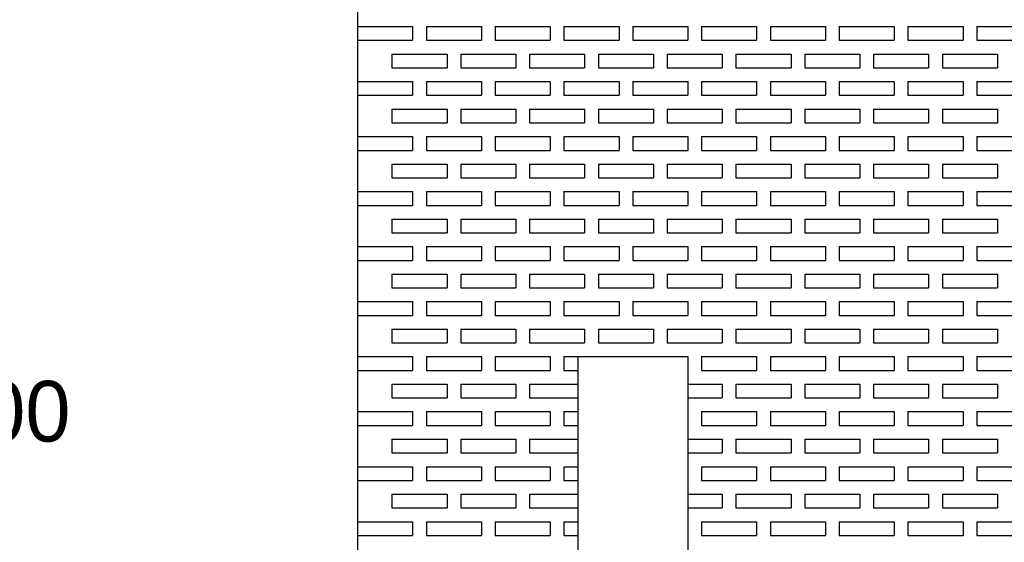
# Model space of a CAD drawing. Extents: x 0 to 108, y 0 to 78.
# Tile 15 of 54: x 38.05 to 47, y 54.5 to 59.25. Entities that reach past the tile are written whole.
import ezdxf

# ---------------------------------------------------------------- set-up
doc = ezdxf.new("R2010")
doc.units = 0
doc.header["$LTSCALE"] = 3.5
doc.header["$MEASUREMENT"] = 0
doc.layers.add('DIMENSIONS-35', color=7, linetype='CONTINUOUS')
doc.layers.add('OBJECT-70', color=3, linetype='CONTINUOUS')
doc.styles.add('BGA-STD-4', font='bgastd', dxfattribs={"height": 0.55118})
doc.dimstyles.get("Standard").update_dxf_attribs({"dimtxt": 0.18, "dimasz": 0.18, "dimexe": 0.18, "dimexo": 0.0625, "dimgap": 0.09, "dimtad": 0, "dimtih": 1, "dimtoh": 1, "dimdec": 4, "dimzin": 0, "dimdsep": 46, "dimtxsty": 'Standard', "dimcen": 0.09, "dimadec": 0, "dimazin": 0, "dimtfac": 1, "dimtdec": 4, "dimtofl": 0, "dimtmove": 0, "dimatfit": 3, "dimfxl": 0, "dimtolj": 1, "dimtzin": 0, "dimarcsym": 0})

# ---------------------------------------------------------------- blocks, each defined once
blk = doc.blocks.new('*D35')
at = {"layer": 'DIMENSIONS-35', "lineweight": -2}
for p, q in [((40.9156, 67.6841), (36.7673, 67.6841)), ((37.3875, 67.0639), (37.3875, 56.2747)), ((37.3875, 44.3043), (37.3875, 55.0935))]:
    blk.add_line(p, q, dxfattribs=at)
at = {"layer": 'DIMENSIONS-35'}
for points in [[(37.2842, 67.0639), (37.4909, 67.0639), (37.3875, 67.6841)], [(37.2842, 44.3043), (37.4909, 44.3043), (37.3875, 43.6841)]]:
    blk.add_solid(points, dxfattribs=at)
at = {"layer": 'DIMENSIONS-35', "color": 2, "insert": (37.3875, 55.6841), "char_height": 0.55118, "attachment_point": 5, "style": 'BGA-STD-4'}
blk.add_mtext('\\A1;24.000', dxfattribs=at)

msp = doc.modelspace()

# ---------------------------------------------------------------- linework, layer by layer
at = {"layer": 'OBJECT-70'}
for p, q in [((41.1225, 67.6841), (41.1225, 43.6841)), ((41.1225, 59.1841), (41.6225, 59.1841)), ((41.1225, 59.1841), (41.1225, 59.0591)), ((41.6225, 59.1841), (41.6225, 59.0591)), ((41.7475, 59.1841), (42.2475, 59.1841)), ((41.7475, 59.1841), (41.7475, 59.0591)), ((42.2475, 59.1841), (42.2475, 59.0591)), ((42.3725, 59.1841), (42.8725, 59.1841)), ((42.3725, 59.1841), (42.3725, 59.0591)), ((42.8725, 59.1841), (42.8725, 59.0591)), ((42.9975, 59.1841), (43.4975, 59.1841)), ((42.9975, 59.1841), (42.9975, 59.0591)), ((43.4975, 59.1841), (43.4975, 59.0591)), ((43.6225, 59.1841), (44.1225, 59.1841)), ((43.6225, 59.1841), (43.6225, 59.0591)), ((44.1225, 59.1841), (44.1225, 59.0591)), ((44.2475, 59.1841), (44.7475, 59.1841)), ((44.2475, 59.1841), (44.2475, 59.0591)), ((44.7475, 59.1841), (44.7475, 59.0591)), ((44.8725, 59.1841), (45.3725, 59.1841)), ((44.8725, 59.1841), (44.8725, 59.0591)), ((45.3725, 59.1841), (45.3725, 59.0591)), ((45.4975, 59.1841), (45.9975, 59.1841)), ((45.4975, 59.1841), (45.4975, 59.0591)), ((45.9975, 59.1841), (45.9975, 59.0591)), ((46.1225, 59.1841), (46.6225, 59.1841)), ((46.1225, 59.1841), (46.1225, 59.0591)), ((46.6225, 59.1841), (46.6225, 59.0591)), ((46.7475, 59.1841), (47.2475, 59.1841)), ((46.7475, 59.1841), (46.7475, 59.0591)), ((41.1225, 59.0591), (41.6225, 59.0591)), ((41.7475, 59.0591), (42.2475, 59.0591)), ((42.3725, 59.0591), (42.8725, 59.0591)), ((42.9975, 59.0591), (43.4975, 59.0591)), ((43.6225, 59.0591), (44.1225, 59.0591)), ((44.2475, 59.0591), (44.7475, 59.0591)), ((44.8725, 59.0591), (45.3725, 59.0591)), ((45.4975, 59.0591), (45.9975, 59.0591)), ((46.1225, 59.0591), (46.6225, 59.0591)), ((46.7475, 59.0591), (47.2475, 59.0591)), ((41.435, 58.9341), (41.935, 58.9341)), ((41.435, 58.9341), (41.435, 58.8091)), ((41.6225, 58.9341), (41.7475, 58.9341)), ((41.935, 58.9341), (41.935, 58.8091)), ((42.06, 58.9341), (42.56, 58.9341)), ((42.06, 58.9341), (42.06, 58.8091)), ((42.2475, 58.9341), (42.3725, 58.9341)), ((42.56, 58.9341), (42.56, 58.8091)), ((42.685, 58.9341), (43.185, 58.9341)), ((42.685, 58.9341), (42.685, 58.8091)), ((42.8725, 58.9341), (42.9975, 58.9341)), ((43.185, 58.9341), (43.185, 58.8091)), ((43.31, 58.9341), (43.81, 58.9341)), ((43.31, 58.9341), (43.31, 58.8091)), ((43.4975, 58.9341), (43.6225, 58.9341)), ((43.81, 58.9341), (43.81, 58.8091)), ((43.935, 58.9341), (44.435, 58.9341)), ((43.935, 58.9341), (43.935, 58.8091)), ((44.1225, 58.9341), (44.2475, 58.9341)), ((44.435, 58.9341), (44.435, 58.8091)), ((44.56, 58.9341), (45.06, 58.9341)), ((44.56, 58.9341), (44.56, 58.8091)), ((44.7475, 58.9341), (44.8725, 58.9341)), ((45.06, 58.9341), (45.06, 58.8091)), ((45.185, 58.9341), (45.685, 58.9341)), ((45.185, 58.9341), (45.185, 58.8091)), ((45.3725, 58.9341), (45.4975, 58.9341)), ((45.685, 58.9341), (45.685, 58.8091)), ((45.81, 58.9341), (46.31, 58.9341)), ((45.81, 58.9341), (45.81, 58.8091)), ((45.9975, 58.9341), (46.1225, 58.9341)), ((46.31, 58.9341), (46.31, 58.8091)), ((46.435, 58.9341), (46.935, 58.9341)), ((46.435, 58.9341), (46.435, 58.8091)), ((46.6225, 58.9341), (46.7475, 58.9341)), ((46.935, 58.9341), (46.935, 58.8091)), ((41.435, 58.8091), (41.935, 58.8091)), ((42.06, 58.8091), (42.56, 58.8091)), ((42.685, 58.8091), (43.185, 58.8091)), ((43.31, 58.8091), (43.81, 58.8091)), ((43.935, 58.8091), (44.435, 58.8091)), ((44.56, 58.8091), (45.06, 58.8091)), ((45.185, 58.8091), (45.685, 58.8091)), ((45.81, 58.8091), (46.31, 58.8091)), ((46.435, 58.8091), (46.935, 58.8091)), ((41.1225, 58.6841), (41.6225, 58.6841)), ((41.1225, 58.6841), (41.1225, 58.5591)), ((41.6225, 58.6841), (41.6225, 58.5591)), ((41.7475, 58.6841), (42.2475, 58.6841)), ((41.7475, 58.6841), (41.7475, 58.5591)), ((42.2475, 58.6841), (42.2475, 58.5591)), ((42.3725, 58.6841), (42.8725, 58.6841)), ((42.3725, 58.6841), (42.3725, 58.5591)), ((42.8725, 58.6841), (42.8725, 58.5591)), ((42.9975, 58.6841), (43.4975, 58.6841)), ((42.9975, 58.6841), (42.9975, 58.5591)), ((43.4975, 58.6841), (43.4975, 58.5591)), ((43.6225, 58.6841), (44.1225, 58.6841)), ((43.6225, 58.6841), (43.6225, 58.5591)), ((44.1225, 58.6841), (44.1225, 58.5591)), ((44.2475, 58.6841), (44.7475, 58.6841)), ((44.2475, 58.6841), (44.2475, 58.5591)), ((44.7475, 58.6841), (44.7475, 58.5591)), ((44.8725, 58.6841), (45.3725, 58.6841)), ((44.8725, 58.6841), (44.8725, 58.5591)), ((45.3725, 58.6841), (45.3725, 58.5591)), ((45.4975, 58.6841), (45.9975, 58.6841)), ((45.4975, 58.6841), (45.4975, 58.5591)), ((45.9975, 58.6841), (45.9975, 58.5591)), ((46.1225, 58.6841), (46.6225, 58.6841)), ((46.1225, 58.6841), (46.1225, 58.5591)), ((46.6225, 58.6841), (46.6225, 58.5591)), ((46.7475, 58.6841), (47.2475, 58.6841)), ((46.7475, 58.6841), (46.7475, 58.5591)), ((41.1225, 58.5591), (41.6225, 58.5591)), ((41.7475, 58.5591), (42.2475, 58.5591)), ((42.3725, 58.5591), (42.8725, 58.5591)), ((42.9975, 58.5591), (43.4975, 58.5591)), ((43.6225, 58.5591), (44.1225, 58.5591)), ((44.2475, 58.5591), (44.7475, 58.5591)), ((44.8725, 58.5591), (45.3725, 58.5591)), ((45.4975, 58.5591), (45.9975, 58.5591)), ((46.1225, 58.5591), (46.6225, 58.5591)), ((46.7475, 58.5591), (47.2475, 58.5591)), ((41.435, 58.4341), (41.935, 58.4341)), ((41.435, 58.4341), (41.435, 58.3091)), ((41.6225, 58.4341), (41.7475, 58.4341)), ((41.935, 58.4341), (41.935, 58.3091)), ((42.06, 58.4341), (42.56, 58.4341)), ((42.06, 58.4341), (42.06, 58.3091)), ((42.2475, 58.4341), (42.3725, 58.4341)), ((42.56, 58.4341), (42.56, 58.3091)), ((42.685, 58.4341), (43.185, 58.4341)), ((42.685, 58.4341), (42.685, 58.3091)), ((42.8725, 58.4341), (42.9975, 58.4341)), ((43.185, 58.4341), (43.185, 58.3091)), ((43.31, 58.4341), (43.81, 58.4341)), ((43.31, 58.4341), (43.31, 58.3091)), ((43.4975, 58.4341), (43.6225, 58.4341)), ((43.81, 58.4341), (43.81, 58.3091)), ((43.935, 58.4341), (44.435, 58.4341)), ((43.935, 58.4341), (43.935, 58.3091)), ((44.1225, 58.4341), (44.2475, 58.4341)), ((44.435, 58.4341), (44.435, 58.3091)), ((44.56, 58.4341), (45.06, 58.4341)), ((44.56, 58.4341), (44.56, 58.3091)), ((44.7475, 58.4341), (44.8725, 58.4341)), ((45.06, 58.4341), (45.06, 58.3091)), ((45.185, 58.4341), (45.685, 58.4341)), ((45.185, 58.4341), (45.185, 58.3091)), ((45.3725, 58.4341), (45.4975, 58.4341)), ((45.685, 58.4341), (45.685, 58.3091)), ((45.81, 58.4341), (46.31, 58.4341)), ((45.81, 58.4341), (45.81, 58.3091)), ((45.9975, 58.4341), (46.1225, 58.4341)), ((46.31, 58.4341), (46.31, 58.3091)), ((46.435, 58.4341), (46.935, 58.4341)), ((46.435, 58.4341), (46.435, 58.3091)), ((46.6225, 58.4341), (46.7475, 58.4341)), ((46.935, 58.4341), (46.935, 58.3091)), ((41.435, 58.3091), (41.935, 58.3091)), ((42.06, 58.3091), (42.56, 58.3091)), ((42.685, 58.3091), (43.185, 58.3091)), ((43.31, 58.3091), (43.81, 58.3091)), ((43.935, 58.3091), (44.435, 58.3091)), ((44.56, 58.3091), (45.06, 58.3091)), ((45.185, 58.3091), (45.685, 58.3091)), ((45.81, 58.3091), (46.31, 58.3091)), ((46.435, 58.3091), (46.935, 58.3091)), ((41.1225, 58.1841), (41.6225, 58.1841)), ((41.1225, 58.1841), (41.1225, 58.0591)), ((41.6225, 58.1841), (41.6225, 58.0591)), ((41.7475, 58.1841), (42.2475, 58.1841)), ((41.7475, 58.1841), (41.7475, 58.0591)), ((42.2475, 58.1841), (42.2475, 58.0591)), ((42.3725, 58.1841), (42.8725, 58.1841)), ((42.3725, 58.1841), (42.3725, 58.0591)), ((42.8725, 58.1841), (42.8725, 58.0591)), ((42.9975, 58.1841), (43.4975, 58.1841)), ((42.9975, 58.1841), (42.9975, 58.0591)), ((43.4975, 58.1841), (43.4975, 58.0591)), ((43.6225, 58.1841), (44.1225, 58.1841)), ((43.6225, 58.1841), (43.6225, 58.0591)), ((44.1225, 58.1841), (44.1225, 58.0591)), ((44.2475, 58.1841), (44.7475, 58.1841)), ((44.2475, 58.1841), (44.2475, 58.0591)), ((44.7475, 58.1841), (44.7475, 58.0591)), ((44.8725, 58.1841), (45.3725, 58.1841)), ((44.8725, 58.1841), (44.8725, 58.0591)), ((45.3725, 58.1841), (45.3725, 58.0591)), ((45.4975, 58.1841), (45.9975, 58.1841)), ((45.4975, 58.1841), (45.4975, 58.0591)), ((45.9975, 58.1841), (45.9975, 58.0591)), ((46.1225, 58.1841), (46.6225, 58.1841)), ((46.1225, 58.1841), (46.1225, 58.0591)), ((46.6225, 58.1841), (46.6225, 58.0591)), ((46.7475, 58.1841), (47.2475, 58.1841)), ((46.7475, 58.1841), (46.7475, 58.0591)), ((41.1225, 58.0591), (41.6225, 58.0591)), ((41.7475, 58.0591), (42.2475, 58.0591)), ((42.3725, 58.0591), (42.8725, 58.0591)), ((42.9975, 58.0591), (43.4975, 58.0591)), ((43.6225, 58.0591), (44.1225, 58.0591)), ((44.2475, 58.0591), (44.7475, 58.0591)), ((44.8725, 58.0591), (45.3725, 58.0591)), ((45.4975, 58.0591), (45.9975, 58.0591)), ((46.1225, 58.0591), (46.6225, 58.0591)), ((46.7475, 58.0591), (47.2475, 58.0591)), ((41.435, 57.9341), (41.935, 57.9341)), ((41.435, 57.9341), (41.435, 57.8091)), ((41.6225, 57.9341), (41.7475, 57.9341)), ((41.935, 57.9341), (41.935, 57.8091)), ((42.06, 57.9341), (42.56, 57.9341)), ((42.06, 57.9341), (42.06, 57.8091)), ((42.2475, 57.9341), (42.3725, 57.9341)), ((42.56, 57.9341), (42.56, 57.8091)), ((42.685, 57.9341), (43.185, 57.9341)), ((42.685, 57.9341), (42.685, 57.8091)), ((42.8725, 57.9341), (42.9975, 57.9341)), ((43.185, 57.9341), (43.185, 57.8091)), ((43.31, 57.9341), (43.81, 57.9341)), ((43.31, 57.9341), (43.31, 57.8091)), ((43.4975, 57.9341), (43.6225, 57.9341)), ((43.81, 57.9341), (43.81, 57.8091)), ((43.935, 57.9341), (44.435, 57.9341)), ((43.935, 57.9341), (43.935, 57.8091)), ((44.1225, 57.9341), (44.2475, 57.9341)), ((44.435, 57.9341), (44.435, 57.8091)), ((44.56, 57.9341), (45.06, 57.9341)), ((44.56, 57.9341), (44.56, 57.8091)), ((44.7475, 57.9341), (44.8725, 57.9341)), ((45.06, 57.9341), (45.06, 57.8091)), ((45.185, 57.9341), (45.685, 57.9341)), ((45.185, 57.9341), (45.185, 57.8091)), ((45.3725, 57.9341), (45.4975, 57.9341)), ((45.685, 57.9341), (45.685, 57.8091)), ((45.81, 57.9341), (46.31, 57.9341)), ((45.81, 57.9341), (45.81, 57.8091)), ((45.9975, 57.9341), (46.1225, 57.9341)), ((46.31, 57.9341), (46.31, 57.8091)), ((46.435, 57.9341), (46.935, 57.9341)), ((46.435, 57.9341), (46.435, 57.8091)), ((46.6225, 57.9341), (46.7475, 57.9341)), ((46.935, 57.9341), (46.935, 57.8091)), ((41.435, 57.8091), (41.935, 57.8091)), ((42.06, 57.8091), (42.56, 57.8091)), ((42.685, 57.8091), (43.185, 57.8091)), ((43.31, 57.8091), (43.81, 57.8091)), ((43.935, 57.8091), (44.435, 57.8091)), ((44.56, 57.8091), (45.06, 57.8091)), ((45.185, 57.8091), (45.685, 57.8091)), ((45.81, 57.8091), (46.31, 57.8091)), ((46.435, 57.8091), (46.935, 57.8091)), ((41.1225, 57.6841), (41.6225, 57.6841)), ((41.1225, 57.6841), (41.1225, 57.5591)), ((41.6225, 57.6841), (41.6225, 57.5591)), ((41.7475, 57.6841), (42.2475, 57.6841)), ((41.7475, 57.6841), (41.7475, 57.5591)), ((42.2475, 57.6841), (42.2475, 57.5591)), ((42.3725, 57.6841), (42.8725, 57.6841)), ((42.3725, 57.6841), (42.3725, 57.5591)), ((42.8725, 57.6841), (42.8725, 57.5591)), ((42.9975, 57.6841), (43.4975, 57.6841)), ((42.9975, 57.6841), (42.9975, 57.5591)), ((43.4975, 57.6841), (43.4975, 57.5591)), ((43.6225, 57.6841), (44.1225, 57.6841)), ((43.6225, 57.6841), (43.6225, 57.5591)), ((44.1225, 57.6841), (44.1225, 57.5591)), ((44.2475, 57.6841), (44.7475, 57.6841)), ((44.2475, 57.6841), (44.2475, 57.5591)), ((44.7475, 57.6841), (44.7475, 57.5591)), ((44.8725, 57.6841), (45.3725, 57.6841)), ((44.8725, 57.6841), (44.8725, 57.5591)), ((45.3725, 57.6841), (45.3725, 57.5591)), ((45.4975, 57.6841), (45.9975, 57.6841)), ((45.4975, 57.6841), (45.4975, 57.5591)), ((45.9975, 57.6841), (45.9975, 57.5591)), ((46.1225, 57.6841), (46.6225, 57.6841)), ((46.1225, 57.6841), (46.1225, 57.5591)), ((46.6225, 57.6841), (46.6225, 57.5591)), ((46.7475, 57.6841), (47.2475, 57.6841)), ((46.7475, 57.6841), (46.7475, 57.5591)), ((41.1225, 57.5591), (41.6225, 57.5591)), ((41.7475, 57.5591), (42.2475, 57.5591)), ((42.3725, 57.5591), (42.8725, 57.5591)), ((42.9975, 57.5591), (43.4975, 57.5591)), ((43.6225, 57.5591), (44.1225, 57.5591)), ((44.2475, 57.5591), (44.7475, 57.5591)), ((44.8725, 57.5591), (45.3725, 57.5591)), ((45.4975, 57.5591), (45.9975, 57.5591)), ((46.1225, 57.5591), (46.6225, 57.5591)), ((46.7475, 57.5591), (47.2475, 57.5591)), ((41.435, 57.4341), (41.935, 57.4341)), ((41.435, 57.4341), (41.435, 57.3091)), ((41.6225, 57.4341), (41.7475, 57.4341)), ((41.935, 57.4341), (41.935, 57.3091)), ((42.06, 57.4341), (42.56, 57.4341)), ((42.06, 57.4341), (42.06, 57.3091)), ((42.2475, 57.4341), (42.3725, 57.4341)), ((42.56, 57.4341), (42.56, 57.3091)), ((42.685, 57.4341), (43.185, 57.4341)), ((42.685, 57.4341), (42.685, 57.3091)), ((42.8725, 57.4341), (42.9975, 57.4341)), ((43.185, 57.4341), (43.185, 57.3091)), ((43.31, 57.4341), (43.81, 57.4341)), ((43.31, 57.4341), (43.31, 57.3091)), ((43.4975, 57.4341), (43.6225, 57.4341)), ((43.81, 57.4341), (43.81, 57.3091)), ((43.935, 57.4341), (44.435, 57.4341)), ((43.935, 57.4341), (43.935, 57.3091)), ((44.1225, 57.4341), (44.2475, 57.4341)), ((44.435, 57.4341), (44.435, 57.3091)), ((44.56, 57.4341), (45.06, 57.4341)), ((44.56, 57.4341), (44.56, 57.3091)), ((44.7475, 57.4341), (44.8725, 57.4341)), ((45.06, 57.4341), (45.06, 57.3091)), ((45.185, 57.4341), (45.685, 57.4341)), ((45.185, 57.4341), (45.185, 57.3091)), ((45.3725, 57.4341), (45.4975, 57.4341)), ((45.685, 57.4341), (45.685, 57.3091)), ((45.81, 57.4341), (46.31, 57.4341)), ((45.81, 57.4341), (45.81, 57.3091)), ((45.9975, 57.4341), (46.1225, 57.4341)), ((46.31, 57.4341), (46.31, 57.3091)), ((46.435, 57.4341), (46.935, 57.4341)), ((46.435, 57.4341), (46.435, 57.3091)), ((46.6225, 57.4341), (46.7475, 57.4341)), ((46.935, 57.4341), (46.935, 57.3091)), ((41.435, 57.3091), (41.935, 57.3091)), ((42.06, 57.3091), (42.56, 57.3091)), ((42.685, 57.3091), (43.185, 57.3091)), ((43.31, 57.3091), (43.81, 57.3091)), ((43.935, 57.3091), (44.435, 57.3091)), ((44.56, 57.3091), (45.06, 57.3091)), ((45.185, 57.3091), (45.685, 57.3091)), ((45.81, 57.3091), (46.31, 57.3091)), ((46.435, 57.3091), (46.935, 57.3091)), ((41.1225, 57.1841), (41.6225, 57.1841)), ((41.1225, 57.1841), (41.1225, 57.0591)), ((41.6225, 57.1841), (41.6225, 57.0591)), ((41.7475, 57.1841), (42.2475, 57.1841)), ((41.7475, 57.1841), (41.7475, 57.0591)), ((42.2475, 57.1841), (42.2475, 57.0591)), ((42.3725, 57.1841), (42.8725, 57.1841)), ((42.3725, 57.1841), (42.3725, 57.0591)), ((42.8725, 57.1841), (42.8725, 57.0591)), ((42.9975, 57.1841), (43.4975, 57.1841)), ((42.9975, 57.1841), (42.9975, 57.0591)), ((43.4975, 57.1841), (43.4975, 57.0591)), ((43.6225, 57.1841), (44.1225, 57.1841)), ((43.6225, 57.1841), (43.6225, 57.0591)), ((44.1225, 57.1841), (44.1225, 57.0591)), ((44.2475, 57.1841), (44.7475, 57.1841)), ((44.2475, 57.1841), (44.2475, 57.0591)), ((44.7475, 57.1841), (44.7475, 57.0591)), ((44.8725, 57.1841), (45.3725, 57.1841)), ((44.8725, 57.1841), (44.8725, 57.0591)), ((45.3725, 57.1841), (45.3725, 57.0591)), ((45.4975, 57.1841), (45.9975, 57.1841)), ((45.4975, 57.1841), (45.4975, 57.0591)), ((45.9975, 57.1841), (45.9975, 57.0591)), ((46.1225, 57.1841), (46.6225, 57.1841)), ((46.1225, 57.1841), (46.1225, 57.0591)), ((46.6225, 57.1841), (46.6225, 57.0591)), ((46.7475, 57.1841), (47.2475, 57.1841)), ((46.7475, 57.1841), (46.7475, 57.0591)), ((41.1225, 57.0591), (41.6225, 57.0591)), ((41.7475, 57.0591), (42.2475, 57.0591)), ((42.3725, 57.0591), (42.8725, 57.0591)), ((42.9975, 57.0591), (43.4975, 57.0591)), ((43.6225, 57.0591), (44.1225, 57.0591)), ((44.2475, 57.0591), (44.7475, 57.0591)), ((44.8725, 57.0591), (45.3725, 57.0591)), ((45.4975, 57.0591), (45.9975, 57.0591)), ((46.1225, 57.0591), (46.6225, 57.0591)), ((46.7475, 57.0591), (47.2475, 57.0591)), ((41.435, 56.9341), (41.935, 56.9341)), ((41.435, 56.9341), (41.435, 56.8091)), ((41.6225, 56.9341), (41.7475, 56.9341)), ((41.935, 56.9341), (41.935, 56.8091)), ((42.06, 56.9341), (42.56, 56.9341)), ((42.06, 56.9341), (42.06, 56.8091)), ((42.2475, 56.9341), (42.3725, 56.9341)), ((42.56, 56.9341), (42.56, 56.8091)), ((42.685, 56.9341), (43.185, 56.9341)), ((42.685, 56.9341), (42.685, 56.8091)), ((42.8725, 56.9341), (42.9975, 56.9341)), ((43.185, 56.9341), (43.185, 56.8091)), ((43.31, 56.9341), (43.81, 56.9341)), ((43.31, 56.9341), (43.31, 56.8091)), ((43.4975, 56.9341), (43.6225, 56.9341)), ((43.81, 56.9341), (43.81, 56.8091)), ((43.935, 56.9341), (44.435, 56.9341)), ((43.935, 56.9341), (43.935, 56.8091)), ((44.1225, 56.9341), (44.2475, 56.9341)), ((44.435, 56.9341), (44.435, 56.8091)), ((44.56, 56.9341), (45.06, 56.9341)), ((44.56, 56.9341), (44.56, 56.8091)), ((44.7475, 56.9341), (44.8725, 56.9341)), ((45.06, 56.9341), (45.06, 56.8091)), ((45.185, 56.9341), (45.685, 56.9341)), ((45.185, 56.9341), (45.185, 56.8091)), ((45.3725, 56.9341), (45.4975, 56.9341)), ((45.685, 56.9341), (45.685, 56.8091)), ((45.81, 56.9341), (46.31, 56.9341)), ((45.81, 56.9341), (45.81, 56.8091)), ((45.9975, 56.9341), (46.1225, 56.9341)), ((46.31, 56.9341), (46.31, 56.8091)), ((46.435, 56.9341), (46.935, 56.9341)), ((46.435, 56.9341), (46.435, 56.8091)), ((46.6225, 56.9341), (46.7475, 56.9341)), ((46.935, 56.9341), (46.935, 56.8091)), ((41.435, 56.8091), (41.935, 56.8091)), ((42.06, 56.8091), (42.56, 56.8091)), ((42.685, 56.8091), (43.185, 56.8091)), ((43.31, 56.8091), (43.81, 56.8091)), ((43.935, 56.8091), (44.435, 56.8091)), ((44.56, 56.8091), (45.06, 56.8091)), ((45.185, 56.8091), (45.685, 56.8091)), ((45.81, 56.8091), (46.31, 56.8091)), ((46.435, 56.8091), (46.935, 56.8091)), ((41.1225, 56.6841), (41.6225, 56.6841)), ((41.1225, 56.6841), (41.1225, 56.5591)), ((41.6225, 56.6841), (41.6225, 56.5591)), ((41.7475, 56.6841), (42.2475, 56.6841)), ((41.7475, 56.6841), (41.7475, 56.5591)), ((42.2475, 56.6841), (42.2475, 56.5591)), ((42.3725, 56.6841), (42.8725, 56.6841)), ((42.3725, 56.6841), (42.3725, 56.5591)), ((42.8725, 56.6841), (42.8725, 56.5591)), ((42.9975, 56.6841), (43.4975, 56.6841)), ((42.9975, 56.6841), (42.9975, 56.5591)), ((43.4975, 56.6841), (43.4975, 56.5591)), ((43.6225, 56.6841), (44.1225, 56.6841)), ((43.6225, 56.6841), (43.6225, 56.5591)), ((44.1225, 56.6841), (44.1225, 56.5591)), ((44.2475, 56.6841), (44.7475, 56.6841)), ((44.2475, 56.6841), (44.2475, 56.5591)), ((44.7475, 56.6841), (44.7475, 56.5591)), ((44.8725, 56.6841), (45.3725, 56.6841)), ((44.8725, 56.6841), (44.8725, 56.5591)), ((45.3725, 56.6841), (45.3725, 56.5591)), ((45.4975, 56.6841), (45.9975, 56.6841)), ((45.4975, 56.6841), (45.4975, 56.5591)), ((45.9975, 56.6841), (45.9975, 56.5591)), ((46.1225, 56.6841), (46.6225, 56.6841)), ((46.1225, 56.6841), (46.1225, 56.5591)), ((46.6225, 56.6841), (46.6225, 56.5591)), ((46.7475, 56.6841), (47.2475, 56.6841)), ((46.7475, 56.6841), (46.7475, 56.5591)), ((41.1225, 56.5591), (41.6225, 56.5591)), ((41.7475, 56.5591), (42.2475, 56.5591)), ((42.3725, 56.5591), (42.8725, 56.5591)), ((42.9975, 56.5591), (43.4975, 56.5591)), ((43.6225, 56.5591), (44.1225, 56.5591)), ((44.2475, 56.5591), (44.7475, 56.5591)), ((44.8725, 56.5591), (45.3725, 56.5591)), ((45.4975, 56.5591), (45.9975, 56.5591)), ((46.1225, 56.5591), (46.6225, 56.5591)), ((46.7475, 56.5591), (47.2475, 56.5591)), ((41.435, 56.4341), (41.935, 56.4341)), ((41.435, 56.4341), (41.435, 56.3091)), ((41.6225, 56.4341), (41.7475, 56.4341)), ((41.935, 56.4341), (41.935, 56.3091)), ((42.06, 56.4341), (42.56, 56.4341)), ((42.06, 56.4341), (42.06, 56.3091)), ((42.2475, 56.4341), (42.3725, 56.4341)), ((42.56, 56.4341), (42.56, 56.3091)), ((42.685, 56.4341), (43.185, 56.4341)), ((42.685, 56.4341), (42.685, 56.3091)), ((42.8725, 56.4341), (42.9975, 56.4341)), ((43.185, 56.4341), (43.185, 56.3091)), ((43.31, 56.4341), (43.81, 56.4341)), ((43.31, 56.4341), (43.31, 56.3091)), ((43.4975, 56.4341), (43.6225, 56.4341)), ((43.81, 56.4341), (43.81, 56.3091)), ((43.935, 56.4341), (44.435, 56.4341)), ((43.935, 56.4341), (43.935, 56.3091)), ((44.1225, 56.4341), (44.2475, 56.4341)), ((44.435, 56.4341), (44.435, 56.3091)), ((44.56, 56.4341), (45.06, 56.4341)), ((44.56, 56.4341), (44.56, 56.3091)), ((44.7475, 56.4341), (44.8725, 56.4341)), ((45.06, 56.4341), (45.06, 56.3091)), ((45.185, 56.4341), (45.685, 56.4341)), ((45.185, 56.4341), (45.185, 56.3091)), ((45.3725, 56.4341), (45.4975, 56.4341)), ((45.685, 56.4341), (45.685, 56.3091)), ((45.81, 56.4341), (46.31, 56.4341)), ((45.81, 56.4341), (45.81, 56.3091)), ((45.9975, 56.4341), (46.1225, 56.4341)), ((46.31, 56.4341), (46.31, 56.3091)), ((46.435, 56.4341), (46.935, 56.4341)), ((46.435, 56.4341), (46.435, 56.3091)), ((46.6225, 56.4341), (46.7475, 56.4341)), ((46.935, 56.4341), (46.935, 56.3091)), ((41.435, 56.3091), (41.935, 56.3091)), ((42.06, 56.3091), (42.56, 56.3091)), ((42.685, 56.3091), (43.185, 56.3091)), ((43.31, 56.3091), (43.81, 56.3091)), ((43.935, 56.3091), (44.435, 56.3091)), ((44.56, 56.3091), (45.06, 56.3091)), ((45.185, 56.3091), (45.685, 56.3091)), ((45.81, 56.3091), (46.31, 56.3091)), ((46.435, 56.3091), (46.935, 56.3091)), ((41.1225, 56.1841), (41.6225, 56.1841)), ((41.1225, 56.1841), (41.1225, 56.0591)), ((41.6225, 56.1841), (41.6225, 56.0591)), ((41.7475, 56.1841), (42.2475, 56.1841)), ((41.7475, 56.1841), (41.7475, 56.0591)), ((42.2475, 56.1841), (42.2475, 56.0591)), ((42.3725, 56.1841), (42.8725, 56.1841)), ((42.3725, 56.1841), (42.3725, 56.0591)), ((42.8725, 56.1841), (42.8725, 56.0591)), ((42.9975, 56.1841), (43.4975, 56.1841)), ((42.9975, 56.1841), (42.9975, 56.0591)), ((43.1225, 56.1841), (44.1225, 56.1841)), ((43.1225, 56.1841), (43.1225, 51.6841)), ((43.6225, 56.1841), (44.1225, 56.1841)), ((44.1225, 56.1841), (44.1225, 51.6841)), ((44.1225, 56.1841), (44.1225, 56.0591)), ((44.2475, 56.1841), (44.7475, 56.1841)), ((44.2475, 56.1841), (44.2475, 56.0591)), ((44.7475, 56.1841), (44.7475, 56.0591)), ((44.8725, 56.1841), (45.3725, 56.1841)), ((44.8725, 56.1841), (44.8725, 56.0591)), ((45.3725, 56.1841), (45.3725, 56.0591)), ((45.4975, 56.1841), (45.9975, 56.1841)), ((45.4975, 56.1841), (45.4975, 56.0591)), ((45.9975, 56.1841), (45.9975, 56.0591)), ((46.1225, 56.1841), (46.6225, 56.1841)), ((46.1225, 56.1841), (46.1225, 56.0591)), ((46.6225, 56.1841), (46.6225, 56.0591)), ((46.7475, 56.1841), (47.2475, 56.1841)), ((46.7475, 56.1841), (46.7475, 56.0591)), ((41.1225, 56.0591), (41.6225, 56.0591)), ((41.7475, 56.0591), (42.2475, 56.0591)), ((42.3725, 56.0591), (42.8725, 56.0591)), ((42.9975, 56.0591), (43.1225, 56.0591)), ((44.2475, 56.0591), (44.7475, 56.0591)), ((44.8725, 56.0591), (45.3725, 56.0591)), ((45.4975, 56.0591), (45.9975, 56.0591)), ((46.1225, 56.0591), (46.6225, 56.0591)), ((46.7475, 56.0591), (47.2475, 56.0591)), ((41.435, 55.9341), (41.935, 55.9341)), ((41.435, 55.9341), (41.435, 55.8091)), ((41.6225, 55.9341), (41.7475, 55.9341)), ((41.935, 55.9341), (41.935, 55.8091)), ((42.06, 55.9341), (42.56, 55.9341)), ((42.06, 55.9341), (42.06, 55.8091)), ((42.2475, 55.9341), (42.3725, 55.9341)), ((42.56, 55.9341), (42.56, 55.8091)), ((42.685, 55.9341), (43.1225, 55.9341)), ((42.685, 55.9341), (42.685, 55.8091)), ((42.8725, 55.9341), (42.9975, 55.9341)), ((44.1225, 55.9341), (44.435, 55.9341)), ((44.1225, 55.9341), (44.2475, 55.9341)), ((44.435, 55.9341), (44.435, 55.8091)), ((44.56, 55.9341), (45.06, 55.9341)), ((44.56, 55.9341), (44.56, 55.8091)), ((44.7475, 55.9341), (44.8725, 55.9341)), ((45.06, 55.9341), (45.06, 55.8091)), ((45.185, 55.9341), (45.685, 55.9341)), ((45.185, 55.9341), (45.185, 55.8091)), ((45.3725, 55.9341), (45.4975, 55.9341)), ((45.685, 55.9341), (45.685, 55.8091)), ((45.81, 55.9341), (46.31, 55.9341)), ((45.81, 55.9341), (45.81, 55.8091)), ((45.9975, 55.9341), (46.1225, 55.9341)), ((46.31, 55.9341), (46.31, 55.8091)), ((46.435, 55.9341), (46.935, 55.9341)), ((46.435, 55.9341), (46.435, 55.8091)), ((46.6225, 55.9341), (46.7475, 55.9341)), ((46.935, 55.9341), (46.935, 55.8091)), ((41.435, 55.8091), (41.935, 55.8091)), ((42.06, 55.8091), (42.56, 55.8091)), ((42.685, 55.8091), (43.1225, 55.8091)), ((44.1225, 55.8091), (44.435, 55.8091)), ((44.56, 55.8091), (45.06, 55.8091)), ((45.185, 55.8091), (45.685, 55.8091)), ((45.81, 55.8091), (46.31, 55.8091)), ((46.435, 55.8091), (46.935, 55.8091)), ((41.1225, 55.6841), (41.6225, 55.6841)), ((41.1225, 55.6841), (41.1225, 55.5591)), ((41.6225, 55.6841), (41.6225, 55.5591)), ((41.7475, 55.6841), (42.2475, 55.6841)), ((41.7475, 55.6841), (41.7475, 55.5591)), ((42.2475, 55.6841), (42.2475, 55.5591)), ((42.3725, 55.6841), (42.8725, 55.6841)), ((42.3725, 55.6841), (42.3725, 55.5591)), ((42.8725, 55.6841), (42.8725, 55.5591)), ((42.9975, 55.6841), (43.1225, 55.6841)), ((42.9975, 55.6841), (42.9975, 55.5591)), ((44.1225, 55.6841), (44.1225, 55.5591)), ((44.2475, 55.6841), (44.7475, 55.6841)), ((44.2475, 55.6841), (44.2475, 55.5591)), ((44.7475, 55.6841), (44.7475, 55.5591)), ((44.8725, 55.6841), (45.3725, 55.6841)), ((44.8725, 55.6841), (44.8725, 55.5591)), ((45.3725, 55.6841), (45.3725, 55.5591)), ((45.4975, 55.6841), (45.9975, 55.6841)), ((45.4975, 55.6841), (45.4975, 55.5591)), ((45.9975, 55.6841), (45.9975, 55.5591)), ((46.1225, 55.6841), (46.6225, 55.6841)), ((46.1225, 55.6841), (46.1225, 55.5591)), ((46.6225, 55.6841), (46.6225, 55.5591)), ((46.7475, 55.6841), (47.2475, 55.6841)), ((46.7475, 55.6841), (46.7475, 55.5591)), ((41.1225, 55.5591), (41.6225, 55.5591)), ((41.7475, 55.5591), (42.2475, 55.5591)), ((42.3725, 55.5591), (42.8725, 55.5591)), ((42.9975, 55.5591), (43.1225, 55.5591)), ((44.2475, 55.5591), (44.7475, 55.5591)), ((44.8725, 55.5591), (45.3725, 55.5591)), ((45.4975, 55.5591), (45.9975, 55.5591)), ((46.1225, 55.5591), (46.6225, 55.5591)), ((46.7475, 55.5591), (47.2475, 55.5591)), ((41.435, 55.4341), (41.935, 55.4341)), ((41.435, 55.4341), (41.435, 55.3091)), ((41.6225, 55.4341), (41.7475, 55.4341)), ((41.935, 55.4341), (41.935, 55.3091)), ((42.06, 55.4341), (42.56, 55.4341)), ((42.06, 55.4341), (42.06, 55.3091)), ((42.2475, 55.4341), (42.3725, 55.4341)), ((42.56, 55.4341), (42.56, 55.3091)), ((42.685, 55.4341), (43.1225, 55.4341)), ((42.685, 55.4341), (42.685, 55.3091)), ((42.8725, 55.4341), (42.9975, 55.4341)), ((44.1225, 55.4341), (44.435, 55.4341)), ((44.1225, 55.4341), (44.2475, 55.4341)), ((44.435, 55.4341), (44.435, 55.3091)), ((44.56, 55.4341), (45.06, 55.4341)), ((44.56, 55.4341), (44.56, 55.3091)), ((44.7475, 55.4341), (44.8725, 55.4341)), ((45.06, 55.4341), (45.06, 55.3091)), ((45.185, 55.4341), (45.685, 55.4341)), ((45.185, 55.4341), (45.185, 55.3091)), ((45.3725, 55.4341), (45.4975, 55.4341)), ((45.685, 55.4341), (45.685, 55.3091)), ((45.81, 55.4341), (46.31, 55.4341)), ((45.81, 55.4341), (45.81, 55.3091)), ((45.9975, 55.4341), (46.1225, 55.4341)), ((46.31, 55.4341), (46.31, 55.3091)), ((46.435, 55.4341), (46.935, 55.4341)), ((46.435, 55.4341), (46.435, 55.3091)), ((46.6225, 55.4341), (46.7475, 55.4341)), ((46.935, 55.4341), (46.935, 55.3091)), ((41.435, 55.3091), (41.935, 55.3091)), ((42.06, 55.3091), (42.56, 55.3091)), ((42.685, 55.3091), (43.1225, 55.3091)), ((44.1225, 55.3091), (44.435, 55.3091)), ((44.56, 55.3091), (45.06, 55.3091)), ((45.185, 55.3091), (45.685, 55.3091)), ((45.81, 55.3091), (46.31, 55.3091)), ((46.435, 55.3091), (46.935, 55.3091)), ((41.1225, 55.1841), (41.6225, 55.1841)), ((41.1225, 55.1841), (41.1225, 55.0591)), ((41.6225, 55.1841), (41.6225, 55.0591)), ((41.7475, 55.1841), (42.2475, 55.1841)), ((41.7475, 55.1841), (41.7475, 55.0591)), ((42.2475, 55.1841), (42.2475, 55.0591)), ((42.3725, 55.1841), (42.8725, 55.1841)), ((42.3725, 55.1841), (42.3725, 55.0591)), ((42.8725, 55.1841), (42.8725, 55.0591)), ((42.9975, 55.1841), (43.1225, 55.1841)), ((42.9975, 55.1841), (42.9975, 55.0591)), ((44.1225, 55.1841), (44.1225, 55.0591)), ((44.2475, 55.1841), (44.7475, 55.1841)), ((44.2475, 55.1841), (44.2475, 55.0591)), ((44.7475, 55.1841), (44.7475, 55.0591)), ((44.8725, 55.1841), (45.3725, 55.1841)), ((44.8725, 55.1841), (44.8725, 55.0591)), ((45.3725, 55.1841), (45.3725, 55.0591)), ((45.4975, 55.1841), (45.9975, 55.1841)), ((45.4975, 55.1841), (45.4975, 55.0591)), ((45.9975, 55.1841), (45.9975, 55.0591)), ((46.1225, 55.1841), (46.6225, 55.1841)), ((46.1225, 55.1841), (46.1225, 55.0591)), ((46.6225, 55.1841), (46.6225, 55.0591)), ((46.7475, 55.1841), (47.2475, 55.1841)), ((46.7475, 55.1841), (46.7475, 55.0591)), ((41.1225, 55.0591), (41.6225, 55.0591)), ((41.7475, 55.0591), (42.2475, 55.0591)), ((42.3725, 55.0591), (42.8725, 55.0591)), ((42.9975, 55.0591), (43.1225, 55.0591)), ((44.2475, 55.0591), (44.7475, 55.0591)), ((44.8725, 55.0591), (45.3725, 55.0591)), ((45.4975, 55.0591), (45.9975, 55.0591)), ((46.1225, 55.0591), (46.6225, 55.0591)), ((46.7475, 55.0591), (47.2475, 55.0591)), ((41.435, 54.9341), (41.935, 54.9341)), ((41.435, 54.9341), (41.435, 54.8091)), ((41.6225, 54.9341), (41.7475, 54.9341)), ((41.935, 54.9341), (41.935, 54.8091)), ((42.06, 54.9341), (42.56, 54.9341)), ((42.06, 54.9341), (42.06, 54.8091)), ((42.2475, 54.9341), (42.3725, 54.9341)), ((42.56, 54.9341), (42.56, 54.8091)), ((42.685, 54.9341), (43.1225, 54.9341)), ((42.685, 54.9341), (42.685, 54.8091)), ((42.8725, 54.9341), (42.9975, 54.9341)), ((44.1225, 54.9341), (44.435, 54.9341)), ((44.1225, 54.9341), (44.2475, 54.9341)), ((44.435, 54.9341), (44.435, 54.8091)), ((44.56, 54.9341), (45.06, 54.9341)), ((44.56, 54.9341), (44.56, 54.8091)), ((44.7475, 54.9341), (44.8725, 54.9341)), ((45.06, 54.9341), (45.06, 54.8091)), ((45.185, 54.9341), (45.685, 54.9341)), ((45.185, 54.9341), (45.185, 54.8091)), ((45.3725, 54.9341), (45.4975, 54.9341)), ((45.685, 54.9341), (45.685, 54.8091)), ((45.81, 54.9341), (46.31, 54.9341)), ((45.81, 54.9341), (45.81, 54.8091)), ((45.9975, 54.9341), (46.1225, 54.9341)), ((46.31, 54.9341), (46.31, 54.8091)), ((46.435, 54.9341), (46.935, 54.9341)), ((46.435, 54.9341), (46.435, 54.8091)), ((46.6225, 54.9341), (46.7475, 54.9341)), ((46.935, 54.9341), (46.935, 54.8091)), ((41.435, 54.8091), (41.935, 54.8091)), ((42.06, 54.8091), (42.56, 54.8091)), ((42.685, 54.8091), (43.1225, 54.8091)), ((44.1225, 54.8091), (44.435, 54.8091)), ((44.56, 54.8091), (45.06, 54.8091)), ((45.185, 54.8091), (45.685, 54.8091)), ((45.81, 54.8091), (46.31, 54.8091)), ((46.435, 54.8091), (46.935, 54.8091)), ((41.1225, 54.6841), (41.6225, 54.6841)), ((41.1225, 54.6841), (41.1225, 54.5591)), ((41.6225, 54.6841), (41.6225, 54.5591)), ((41.7475, 54.6841), (42.2475, 54.6841)), ((41.7475, 54.6841), (41.7475, 54.5591)), ((42.2475, 54.6841), (42.2475, 54.5591)), ((42.3725, 54.6841), (42.8725, 54.6841)), ((42.3725, 54.6841), (42.3725, 54.5591)), ((42.8725, 54.6841), (42.8725, 54.5591)), ((42.9975, 54.6841), (43.1225, 54.6841)), ((42.9975, 54.6841), (42.9975, 54.5591)), ((44.1225, 54.6841), (44.1225, 54.5591)), ((44.2475, 54.6841), (44.7475, 54.6841)), ((44.2475, 54.6841), (44.2475, 54.5591)), ((44.7475, 54.6841), (44.7475, 54.5591)), ((44.8725, 54.6841), (45.3725, 54.6841)), ((44.8725, 54.6841), (44.8725, 54.5591)), ((45.3725, 54.6841), (45.3725, 54.5591)), ((45.4975, 54.6841), (45.9975, 54.6841)), ((45.4975, 54.6841), (45.4975, 54.5591)), ((45.9975, 54.6841), (45.9975, 54.5591)), ((46.1225, 54.6841), (46.6225, 54.6841)), ((46.1225, 54.6841), (46.1225, 54.5591)), ((46.6225, 54.6841), (46.6225, 54.5591)), ((46.7475, 54.6841), (47.2475, 54.6841)), ((46.7475, 54.6841), (46.7475, 54.5591)), ((41.1225, 54.5591), (41.6225, 54.5591)), ((41.7475, 54.5591), (42.2475, 54.5591)), ((42.3725, 54.5591), (42.8725, 54.5591)), ((42.9975, 54.5591), (43.1225, 54.5591)), ((44.2475, 54.5591), (44.7475, 54.5591)), ((44.8725, 54.5591), (45.3725, 54.5591)), ((45.4975, 54.5591), (45.9975, 54.5591)), ((46.1225, 54.5591), (46.6225, 54.5591)), ((46.7475, 54.5591), (47.2475, 54.5591))]:
    msp.add_line(p, q, dxfattribs=at)

# ---------------------------------------------------------------- dimensions: what is measured, and where the dimension line sits
at = {"layer": 'DIMENSIONS-35'}
dim = msp.add_linear_dim(base=(37.3875, 67.6841), p1=(41.1225, 43.6841), p2=(41.1225, 67.6841), angle=90, dimstyle='Standard', override={"dimscale": 3.5, "dimtxt": 0.1575, "dimasz": 0.1772, "dimexe": 0.1772, "dimexo": 0.0591, "dimdec": 3, "dimtxsty": 'BGA-STD-4', "dimcen": 0.0984, "dimse1": 1, "dimclrd": 256, "dimclre": 256, "dimclrt": 2, "dimtdec": 3, "dimtmove": 2}, dxfattribs=at)
dim.commit()
dim.dimension.update_dxf_attribs({"geometry": '*D35', "text_midpoint": (37.3875, 55.6841)})

doc.saveas('drawing.dxf')
